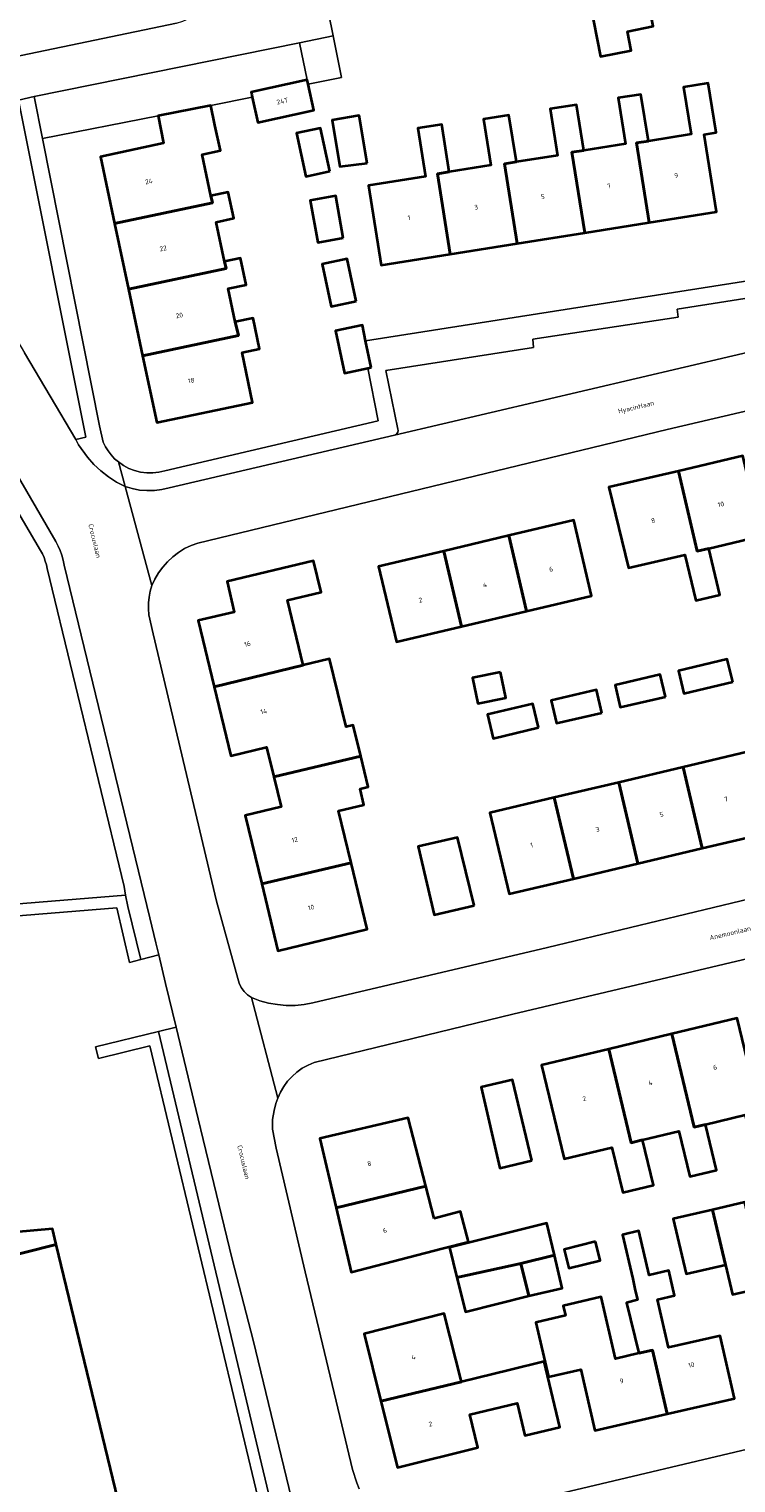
# Model space of a CAD drawing. Header units: metres. Extents: x 229229 to 231729, y 593167 to 595667.
# Tile 118 of 256: x 230235 to 230301, y 594845 to 594982. Entities that reach past the tile are written whole.
import ezdxf
from ezdxf.enums import TextEntityAlignment as Align

# ---------------------------------------------------------------- set-up
doc = ezdxf.new("R2010")
doc.units = ezdxf.units.M
for name, color, linetype, lineweight in [('B-WE-GR-GROENVOORZIENING-GV', 80, 'Continuous', 18), ('B-WE-IE-TERREINAFSCHEIDING_KUNSTMATIG_HEKWERK-G', 20, 'IE-TERREINAFSCHEIDING-KUNSTMATIG', 18), ('B-WE-OG-BEBOUWING-GV', 7, 'Continuous', 35), ('B-WE-OG-BEBOUWING-T18', 10, 'Continuous', 18), ('B-WE-OG-TERREIN_CULTUURSCHEIDING-GV', 7, 'Continuous', 18), ('B-WE-OG-TERREIN_ERF-GV', 7, 'Continuous', 18), ('B-WE-OG-TOPOGRAFIE-T18', 10, 'Continuous', 18), ('B-WE-VH-VERHARDING_OPEN-GV', 252, 'Continuous', 18), ('B-WE-VH-VERHARDING_TEGEL-GV', 252, 'Continuous', 18)]:
    doc.layers.add(name, color=color, linetype=linetype, lineweight=lineweight)
doc.styles.add('NLCS-ISO-M250-T18', font='NLCS-ISO.ttf', dxfattribs={"height": 0.45})
doc.linetypes.add('IE-TERREINAFSCHEIDING-KUNSTMATIG', pattern='A,4,[82,NLCS.SHX,S=0.75,R=90,X=0,Y=0],4,-2', length=10)

msp = doc.modelspace()

# ---------------------------------------------------------------- linework, layer by layer
at = {"layer": 'B-WE-GR-GROENVOORZIENING-GV'}
for points in [[(230233.755, 594975.148), (230227.367, 594973.658), (230226.844, 594973.435), (230226.35, 594973.152), (230225.894, 594972.812), (230225.482, 594972.42), (230225.119, 594971.982), (230224.811, 594971.504), (230224.562, 594970.993), (230224.375, 594970.456), (230224.254, 594969.9), (230224.199, 594969.334), (230224.223, 594969.064), (230224.27, 594968.797), (230224.34, 594968.536), (230224.432, 594968.281), (230224.546, 594968.035), (230225.731, 594965.821), (230232.137, 594954.991), (230234.324, 594951.294), (230239.162, 594943.114), (230240.104, 594943.334)], [(230243.02, 594898.908), (230244.219, 594893.767), (230245.294, 594894.043), (230244.073, 594899.051), (230243.84, 594900.109), (230211.657, 594897.497), (230209.152, 594897.632), (230208.418, 594900.551), (230207.71, 594900.356), (230208.025, 594899.129), (230208.699, 594899.305), (230209.162, 594897.54), (230208.723, 594897.412), (230203.824, 594897.02), (230203.9, 594895.74)]]:
    msp.add_lwpolyline(points, close=True, dxfattribs=at)
at = {"layer": 'B-WE-IE-TERREINAFSCHEIDING_KUNSTMATIG_HEKWERK-G'}
msp.add_lwpolyline([(230243.84, 594900.109), (230211.657, 594897.497), (230209.152, 594897.632), (230208.418, 594900.551)], dxfattribs=at)
at = {"layer": 'B-WE-OG-BEBOUWING-GV'}
for points in [[(230294.826, 594988.575), (230292.824, 594998.876), (230288.024, 594997.897), (230290.569, 594984.808), (230287.666, 594984.243), (230288.632, 594979.272), (230291.536, 594979.837), (230291.187, 594981.631), (230293.619, 594982.126), (230292.459, 594988.093)], [(230260.963, 594977.062), (230255.684, 594975.904), (230255.742, 594975.641), (230255.788, 594975.435), (230256.315, 594973.045), (230261.598, 594974.209), (230261.056, 594976.645)], [(230293.235, 594963.589), (230299.576, 594964.598), (230298.413, 594971.904), (230299.554, 594972.086), (230298.811, 594976.753), (230296.481, 594976.382), (230297.19, 594971.927), (230293.155, 594971.285), (230292.039, 594971.107)], [(230242.805, 594963.493), (230252.04, 594965.451), (230251.899, 594966.113), (230251.069, 594970.026), (230252.787, 594970.39), (230252.279, 594972.786), (230251.886, 594974.638), (230246.92, 594973.658), (230247.431, 594971.067), (230241.468, 594969.803)], [(230287.158, 594962.622), (230285.949, 594970.217), (230287.065, 594970.395), (230286.379, 594974.706), (230283.898, 594974.311), (230284.596, 594969.923), (230280.711, 594969.305), (230279.595, 594969.127), (230280.792, 594961.609)], [(230287.065, 594970.395), (230285.949, 594970.217), (230287.158, 594962.622), (230293.235, 594963.589), (230292.039, 594971.107), (230293.155, 594971.285), (230292.455, 594975.685), (230290.319, 594975.345), (230291.007, 594971.022)], [(230266.618, 594969.204), (230265.869, 594973.679), (230263.33, 594973.254), (230264.063, 594968.877)], [(230274.379, 594968.376), (230273.263, 594968.198), (230274.472, 594960.603), (230280.792, 594961.609), (230279.595, 594969.127), (230280.711, 594969.305), (230280.006, 594973.734), (230277.613, 594973.353), (230278.305, 594969.001)], [(230263.114, 594968.439), (230262.237, 594972.503), (230259.959, 594972.011), (230260.836, 594967.947)], [(230274.472, 594960.603), (230273.263, 594968.198), (230274.379, 594968.376), (230273.667, 594972.847), (230271.419, 594972.489), (230272.143, 594967.941), (230266.753, 594967.083), (230267.949, 594959.565)], [(230253.182, 594959.911), (230252.391, 594963.642), (230254.053, 594963.994), (230253.531, 594966.459), (230251.899, 594966.113), (230252.04, 594965.451), (230242.805, 594963.493), (230244.119, 594957.298), (230253.322, 594959.249)], [(230264.368, 594962.141), (230263.666, 594966.097), (230261.268, 594965.672), (230261.97, 594961.715)], [(230245.453, 594951.008), (230254.482, 594952.921), (230254.197, 594954.223), (230253.531, 594957.366), (230255.222, 594957.724), (230254.691, 594960.231), (230253.182, 594959.911), (230253.322, 594959.249), (230244.119, 594957.298)], [(230265.586, 594956.185), (230264.741, 594960.155), (230262.379, 594959.652), (230263.224, 594955.683)], [(230254.197, 594954.223), (230254.482, 594952.921), (230245.453, 594951.008), (230246.788, 594944.707), (230255.831, 594946.624), (230254.833, 594951.332), (230256.479, 594951.681), (230255.865, 594954.577)], [(230267, 594949.905), (230266.483, 594952.417), (230266.179, 594953.896), (230263.657, 594953.377), (230264.479, 594949.386), (230266.686, 594949.84)], [(230304.929, 594934.27), (230303.831, 594934.004), (230302.063, 594941.56), (230295.984, 594940.138), (230297.753, 594932.579), (230298.851, 594932.845), (230302.657, 594933.735), (230303.722, 594929.335), (230305.995, 594929.867)], [(230298.851, 594932.845), (230297.753, 594932.579), (230295.984, 594940.138), (230289.432, 594938.605), (230291.274, 594930.999), (230296.597, 594932.244), (230297.64, 594927.933), (230299.911, 594928.464)], [(230279.985, 594934.047), (230281.672, 594926.925), (230287.803, 594928.377), (230286.115, 594935.499)], [(230281.672, 594926.925), (230279.985, 594934.047), (230273.854, 594932.594), (230275.542, 594925.472)], [(230273.854, 594932.594), (230267.713, 594931.139), (230269.401, 594924.017), (230275.542, 594925.472)], [(230260.61, 594921.833), (230259.126, 594927.959), (230262.284, 594928.724), (230261.572, 594931.676), (230253.412, 594929.72), (230254.102, 594926.838), (230250.694, 594926.021), (230252.204, 594919.765)], [(230257.837, 594911.277), (230266.023, 594913.232), (230265.315, 594916.168), (230264.642, 594916.005), (230263.084, 594922.433), (230260.61, 594921.833), (230252.204, 594919.765), (230253.771, 594913.273), (230257.152, 594914.095)], [(230301.116, 594920.251), (230300.599, 594922.386), (230295.996, 594921.271), (230296.513, 594919.136)], [(230279.194, 594921.171), (230276.572, 594920.621), (230277.081, 594918.196), (230279.703, 594918.746)], [(230294.77, 594918.836), (230294.283, 594920.934), (230290.021, 594919.944), (230290.508, 594917.846)], [(230288.761, 594917.33), (230288.263, 594919.483), (230284.002, 594918.497), (230284.499, 594916.344)], [(230282.806, 594915.925), (230282.273, 594918.167), (230277.995, 594917.15), (230278.528, 594914.908)], [(230257.837, 594911.277), (230258.523, 594908.456), (230255.132, 594907.632), (230256.692, 594901.17), (230265.119, 594903.181), (230263.935, 594908.062), (230266.333, 594908.643), (230265.966, 594910.158), (230266.721, 594910.341), (230266.023, 594913.232)], [(230298.241, 594904.538), (230304.314, 594905.974), (230302.504, 594913.632), (230296.431, 594912.196)], [(230292.169, 594903.102), (230298.241, 594904.538), (230296.431, 594912.196), (230290.358, 594910.76)], [(230284.286, 594909.324), (230286.097, 594901.666), (230292.169, 594903.102), (230290.358, 594910.76)], [(230286.097, 594901.666), (230284.286, 594909.324), (230278.213, 594907.888), (230280.024, 594900.23)], [(230276.736, 594899.13), (230275.146, 594905.573), (230271.457, 594904.714), (230272.959, 594898.252)], [(230265.119, 594903.181), (230256.692, 594901.17), (230258.214, 594894.865), (230266.64, 594896.908)], [(230191.242, 594841.344), (230195.78, 594841.753), (230194.196, 594859.614), (230212.364, 594860.864), (230237.309, 594867.159), (230236.955, 594868.626), (230206.608, 594865.928), (230206.753, 594864.304), (230201.248, 594863.815), (230199.884, 594879.159), (230187.314, 594882.968), (230162.229, 594890.136), (230158.679, 594877.918), (230158.387, 594877.79), (230148.985, 594844.48), (230156.185, 594842.437), (230156.251, 594842.719), (230169.812, 594838.892), (230183.849, 594840.148), (230183.865, 594839.855), (230191.313, 594840.527)], [(230304.733, 594879.925), (230303.663, 594879.669), (230301.547, 594888.494), (230295.378, 594887.015), (230297.486, 594878.225), (230298.556, 594878.481), (230302.293, 594879.376), (230303.351, 594874.961), (230305.784, 594875.544)], [(230292.605, 594877.016), (230296.045, 594877.841), (230297.072, 594873.56), (230299.591, 594874.165), (230298.556, 594878.481), (230297.486, 594878.225), (230295.378, 594887.015), (230289.419, 594885.586), (230291.535, 594876.759)], [(230292.605, 594877.016), (230291.535, 594876.759), (230289.419, 594885.586), (230283.088, 594884.068), (230285.207, 594875.23), (230289.715, 594876.311), (230290.737, 594872.05), (230293.629, 594872.744)], [(230282.163, 594875.091), (230280.356, 594882.675), (230277.381, 594881.984), (230279.152, 594874.358)], [(230263.702, 594870.599), (230272.171, 594872.66), (230270.499, 594879.105), (230262.17, 594877.159)], [(230272.96, 594869.616), (230272.171, 594872.66), (230263.702, 594870.599), (230265.116, 594864.541), (230273.699, 594866.767), (230276.19, 594867.413), (230275.451, 594870.262)], [(230299.214, 594870.432), (230295.511, 594869.564), (230296.71, 594864.384), (230300.434, 594865.245)], [(230300.434, 594865.245), (230301.098, 594862.418), (230304.1, 594863.112), (230302.242, 594871.142), (230299.214, 594870.432)], [(230275.102, 594864.024), (230281.137, 594865.359), (230284.296, 594866.134), (230283.571, 594869.178), (230274.386, 594866.856)], [(230292.246, 594856.884), (230293.561, 594857.18), (230294.931, 594851.164), (230301.281, 594852.626), (230299.921, 594858.533), (230295.067, 594857.416), (230294.021, 594861.951), (230295.633, 594862.323), (230295.087, 594864.69), (230293.223, 594864.26), (230292.262, 594868.427), (230290.718, 594868.071), (230291.679, 594863.904), (230291.895, 594862.965), (230292.144, 594861.932), (230291.098, 594861.629)], [(230196.657, 594831.867), (230204.113, 594832.538), (230204.083, 594832.821), (230217.233, 594834.002), (230236.523, 594838.573), (230236.579, 594838.285), (230243.863, 594840.004), (230237.309, 594867.159), (230212.364, 594860.864), (230194.196, 594859.614), (230195.78, 594841.753)], [(230284.296, 594866.134), (230281.137, 594865.359), (230281.868, 594862.29), (230285.032, 594863.044)], [(230288.157, 594867.419), (230285.219, 594866.689), (230285.66, 594864.912), (230288.598, 594865.642)], [(230281.137, 594865.359), (230275.102, 594864.024), (230275.92, 594860.786), (230281.868, 594862.29)], [(230294.931, 594851.164), (230293.561, 594857.18), (230292.246, 594856.884), (230290.055, 594856.368), (230288.713, 594862.198), (230285.132, 594861.374), (230285.347, 594860.443), (230282.556, 594859.8), (230283.743, 594854.647), (230286.794, 594855.349), (230288.119, 594849.595)], [(230275.525, 594854.202), (230273.911, 594860.624), (230266.337, 594858.719), (230267.935, 594852.364)], [(230267.935, 594852.364), (230269.509, 594846.101), (230277.083, 594848.006), (230276.302, 594851.114), (230280.768, 594852.177), (230281.496, 594849.118), (230284.817, 594849.909), (230283.343, 594856.097), (230280.026, 594855.293), (230275.525, 594854.202)]]:
    msp.add_lwpolyline(points, close=True, dxfattribs=at)
at = {"layer": 'B-WE-OG-TERREIN_CULTUURSCHEIDING-GV'}
msp.add_lwpolyline([(230246.961, 594887.26), (230241.011, 594885.789), (230241.306, 594884.7), (230246.143, 594885.887), (230256.674, 594841.846), (230251.792, 594840.667), (230252.048, 594839.656), (230257.966, 594841.045)], close=True, dxfattribs=at)
at = {"layer": 'B-WE-OG-TERREIN_ERF-GV'}
for points in [[(230242.018, 595037.72), (230181.373, 595025.51), (230190.915, 594976.735), (230191.115, 594975.707), (230224.666, 594981.779), (230226.147, 594982.045), (230227.014, 594977.901), (230248.663, 594982.395), (230249.249, 594982.587), (230249.806, 594982.853), (230250.324, 594983.188), (230250.795, 594983.586), (230251.21, 594984.042), (230251.564, 594984.548), (230251.85, 594985.095), (230252.063, 594985.674), (230252.2, 594986.275), (230252.258, 594986.89), (230252.237, 594987.506), (230252.137, 594988.115)], [(230291.007, 594971.022), (230290.319, 594975.345), (230292.455, 594975.685), (230293.155, 594971.285), (230297.19, 594971.927), (230296.481, 594976.382), (230298.811, 594976.753), (230299.554, 594972.086), (230298.413, 594971.904), (230299.576, 594964.598), (230293.235, 594963.589), (230287.158, 594962.622), (230280.792, 594961.609), (230274.472, 594960.603), (230267.949, 594959.565), (230266.753, 594967.083), (230272.143, 594967.941), (230271.419, 594972.489), (230273.667, 594972.847), (230274.379, 594968.376), (230278.305, 594969.001), (230277.613, 594973.353), (230280.006, 594973.734), (230280.711, 594969.305), (230284.596, 594969.923), (230283.898, 594974.311), (230286.379, 594974.706), (230287.065, 594970.395)], [(230266.618, 594969.204), (230264.063, 594968.877), (230263.33, 594973.254), (230265.869, 594973.679)], [(230263.114, 594968.439), (230260.836, 594967.947), (230259.959, 594972.011), (230262.237, 594972.503)], [(230264.368, 594962.141), (230261.97, 594961.715), (230261.268, 594965.672), (230263.666, 594966.097)], [(230265.586, 594956.185), (230263.224, 594955.683), (230262.379, 594959.652), (230264.741, 594960.155)], [(230269.401, 594924.017), (230267.713, 594931.139), (230273.854, 594932.594), (230279.985, 594934.047), (230286.115, 594935.499), (230287.803, 594928.377), (230281.672, 594926.925), (230275.542, 594925.472)], [(230260.61, 594921.833), (230263.084, 594922.433), (230264.642, 594916.005), (230265.315, 594916.168), (230266.023, 594913.232), (230266.721, 594910.341), (230265.966, 594910.158), (230266.333, 594908.643), (230263.935, 594908.062), (230265.119, 594903.181), (230266.64, 594896.908), (230258.214, 594894.865), (230256.692, 594901.17), (230255.132, 594907.632), (230258.523, 594908.456), (230257.837, 594911.277), (230257.152, 594914.095), (230253.771, 594913.273), (230252.204, 594919.765), (230250.694, 594926.021), (230254.102, 594926.838), (230253.412, 594929.72), (230261.572, 594931.676), (230262.284, 594928.724), (230259.126, 594927.959)], [(230300.599, 594922.386), (230301.116, 594920.251), (230296.513, 594919.136), (230295.996, 594921.271)], [(230279.703, 594918.746), (230277.081, 594918.196), (230276.572, 594920.621), (230279.194, 594921.171)], [(230302.504, 594913.632), (230308.576, 594915.067), (230314.649, 594916.503), (230318.878, 594917.503), (230318.008, 594921.182), (230322.533, 594922.252), (230324.128, 594915.508), (230321.49, 594914.884), (230322.577, 594910.292), (230316.459, 594908.845), (230310.387, 594907.41), (230304.314, 594905.974), (230298.241, 594904.538), (230292.169, 594903.102), (230286.097, 594901.666), (230280.024, 594900.23), (230278.213, 594907.888), (230284.286, 594909.324), (230290.358, 594910.76), (230296.431, 594912.196)], [(230294.77, 594918.836), (230290.508, 594917.846), (230290.021, 594919.944), (230294.283, 594920.934)], [(230288.761, 594917.33), (230284.499, 594916.344), (230284.002, 594918.497), (230288.263, 594919.483)], [(230282.806, 594915.925), (230278.528, 594914.908), (230277.995, 594917.15), (230282.273, 594918.167)], [(230276.736, 594899.13), (230272.959, 594898.252), (230271.457, 594904.714), (230275.146, 594905.573)], [(230282.163, 594875.091), (230279.152, 594874.358), (230277.381, 594881.984), (230280.356, 594882.675)], [(230272.96, 594869.616), (230275.451, 594870.262), (230276.19, 594867.413), (230273.699, 594866.767), (230265.116, 594864.541), (230263.702, 594870.599), (230262.17, 594877.159), (230270.499, 594879.105), (230272.171, 594872.66)], [(230304.1, 594863.112), (230301.098, 594862.418), (230300.434, 594865.245), (230296.71, 594864.384), (230295.511, 594869.564), (230299.214, 594870.432), (230302.242, 594871.142)], [(230285.032, 594863.044), (230281.868, 594862.29), (230275.92, 594860.786), (230275.102, 594864.024), (230274.386, 594866.856), (230283.571, 594869.178), (230284.296, 594866.134)], [(230295.633, 594862.323), (230294.021, 594861.951), (230295.067, 594857.416), (230299.921, 594858.533), (230301.281, 594852.626), (230294.931, 594851.164), (230288.119, 594849.595), (230286.794, 594855.349), (230283.743, 594854.647), (230282.556, 594859.8), (230285.347, 594860.443), (230285.132, 594861.374), (230288.713, 594862.198), (230290.055, 594856.368), (230292.246, 594856.884), (230291.098, 594861.629), (230292.144, 594861.932), (230291.895, 594862.965), (230291.679, 594863.904), (230290.718, 594868.071), (230292.262, 594868.427), (230293.223, 594864.26), (230295.087, 594864.69)], [(230288.598, 594865.642), (230285.66, 594864.912), (230285.219, 594866.689), (230288.157, 594867.419)], [(230280.026, 594855.293), (230283.343, 594856.097), (230284.817, 594849.909), (230281.496, 594849.118), (230280.768, 594852.177), (230276.302, 594851.114), (230277.083, 594848.006), (230269.509, 594846.101), (230267.935, 594852.364), (230266.337, 594858.719), (230273.911, 594860.624), (230275.525, 594854.202)]]:
    msp.add_lwpolyline(points, close=True, dxfattribs=at)
for points in [[(230261.633, 594990.091), (230263.415, 594981.203), (230264.216, 594977.282), (230261.056, 594976.645), (230261.598, 594974.209), (230256.315, 594973.045), (230255.788, 594975.435), (230251.886, 594974.638), (230252.279, 594972.786), (230252.787, 594970.39), (230251.069, 594970.026), (230251.899, 594966.113), (230253.531, 594966.459), (230254.053, 594963.994), (230252.391, 594963.642), (230253.182, 594959.911), (230254.691, 594960.231), (230255.222, 594957.724), (230253.531, 594957.366), (230254.197, 594954.223), (230255.865, 594954.577), (230256.479, 594951.681), (230254.833, 594951.332), (230255.831, 594946.624), (230246.788, 594944.707), (230245.453, 594951.008), (230244.119, 594957.298), (230242.805, 594963.493), (230241.468, 594969.803), (230247.431, 594971.067), (230246.92, 594973.658), (230236.007, 594971.511), (230241.386, 594944.411), (230241.727, 594942.863), (230241.938, 594942.436), (230242.191, 594942.032), (230242.482, 594941.655), (230242.808, 594941.308), (230243.167, 594940.995), (230243.644, 594940.663), (230244.157, 594940.391), (230244.699, 594940.182), (230245.262, 594940.04), (230245.839, 594939.966), (230246.419, 594939.961), (230246.997, 594940.027), (230247.562, 594940.161), (230267.684, 594944.875), (230266.686, 594949.84), (230264.479, 594949.386), (230263.657, 594953.377), (230266.179, 594953.896), (230266.483, 594952.417), (230303.141, 594958.198)], [(230293.619, 594982.126), (230291.187, 594981.631), (230291.536, 594979.837), (230288.632, 594979.272), (230287.666, 594984.243)], [(230332.685, 594952.913), (230294.926, 594944.073), (230250.655, 594933.347), (230250.019, 594933.112), (230249.408, 594932.816), (230248.83, 594932.461), (230248.29, 594932.05), (230247.794, 594931.588), (230247.345, 594931.08), (230246.949, 594930.529), (230246.609, 594929.942), (230246.329, 594929.324), (230246.168, 594928.79), (230246.058, 594928.243), (230246.001, 594927.688), (230245.998, 594927.13), (230246.049, 594926.574), (230246.432, 594924.789), (230252.415, 594899.541), (230254.425, 594892.251), (230254.557, 594891.813), (230254.759, 594891.403), (230255.027, 594891.032), (230255.352, 594890.71), (230255.726, 594890.447), (230256.517, 594890.154), (230257.33, 594889.934), (230258.16, 594889.787), (230259, 594889.715), (230259.843, 594889.719), (230260.682, 594889.798), (230261.511, 594889.952), (230283.632, 594895.179), (230320.172, 594903.983)], [(230211.657, 594897.497), (230243.84, 594900.109), (230243.706, 594900.944), (230236.443, 594930.939), (230236.371, 594931.297), (230236.273, 594931.649), (230236.151, 594931.993), (230236.004, 594932.328), (230235.834, 594932.651), (230228.516, 594945.03)], [(230302.657, 594933.735), (230298.851, 594932.845), (230299.911, 594928.464), (230297.64, 594927.933), (230296.597, 594932.244), (230291.274, 594930.999), (230289.432, 594938.605), (230295.984, 594940.138), (230302.063, 594941.56)], [(230311.989, 594896.387), (230280.382, 594888.893), (230261.632, 594884.309), (230261.06, 594884.072), (230260.517, 594883.774), (230260.01, 594883.419), (230259.544, 594883.011), (230259.126, 594882.554), (230258.76, 594882.054), (230258.451, 594881.518), (230258.202, 594880.951), (230258.031, 594880.457), (230257.866, 594879.779), (230257.698, 594878.947), (230257.698, 594878.037), (230258.046, 594876.236), (230260.787, 594864.581), (230264.254, 594850.119), (230265.256, 594845.908), (230265.669, 594844.65), (230265.886, 594844.076)], [(230302.293, 594879.376), (230298.556, 594878.481), (230299.591, 594874.165), (230297.072, 594873.56), (230296.045, 594877.841), (230292.605, 594877.016), (230293.629, 594872.744), (230290.737, 594872.05), (230289.715, 594876.311), (230285.207, 594875.23), (230283.088, 594884.068), (230289.419, 594885.586), (230295.378, 594887.015), (230301.547, 594888.494)], [(230272.766, 594840.792), (230289.891, 594844.858), (230316.963, 594851.255)]]:
    msp.add_lwpolyline(points, dxfattribs=at)
at = {"layer": 'B-WE-VH-VERHARDING_OPEN-GV'}
for points in [[(230233.755, 594975.148), (230235.219, 594975.478), (230260.252, 594980.561), (230263.415, 594981.203), (230261.633, 594990.091)], [(230248.663, 594982.395), (230227.014, 594977.901)], [(230265.886, 594844.076), (230265.669, 594844.65), (230265.256, 594845.908), (230264.254, 594850.119), (230260.787, 594864.581), (230258.046, 594876.236), (230257.698, 594878.037), (230257.698, 594878.947), (230257.866, 594879.779), (230258.031, 594880.457), (230258.202, 594880.951), (230255.726, 594890.447), (230255.352, 594890.71), (230255.027, 594891.032), (230254.759, 594891.403), (230254.557, 594891.813), (230254.425, 594892.251), (230252.415, 594899.541), (230246.432, 594924.789), (230246.049, 594926.574), (230245.998, 594927.13), (230246.001, 594927.688), (230246.058, 594928.243), (230246.168, 594928.79), (230246.329, 594929.324), (230243.795, 594938.677), (230242.995, 594939.101), (230242.234, 594939.593), (230241.521, 594940.151), (230240.859, 594940.769), (230240.254, 594941.443), (230239.406, 594942.629), (230239.162, 594943.114), (230234.324, 594951.294)], [(230228.516, 594945.03), (230235.834, 594932.651), (230236.004, 594932.328), (230236.151, 594931.993), (230236.273, 594931.649), (230236.371, 594931.297), (230236.443, 594930.939), (230243.706, 594900.944), (230243.84, 594900.109), (230244.073, 594899.051), (230245.294, 594894.043), (230246.969, 594894.473), (230246.694, 594895.615), (230246.122, 594897.976), (230238.06, 594931.272), (230237.963, 594931.733), (230237.834, 594932.186), (230237.674, 594932.629), (230237.483, 594933.06), (230237.263, 594933.476), (230228.802, 594948.028)], [(230228.802, 594948.028), (230237.263, 594933.476), (230237.483, 594933.06), (230237.674, 594932.629), (230237.834, 594932.186), (230237.963, 594931.733), (230238.06, 594931.272), (230246.122, 594897.976), (230246.694, 594895.615), (230246.969, 594894.473), (230247.62, 594891.774), (230248.61, 594887.668), (230250.7, 594878.994), (230251.17, 594877.044), (230253.891, 594865.772), (230255.875, 594858.133), (230259.484, 594843.182)], [(230320.172, 594903.983), (230283.632, 594895.179), (230261.511, 594889.952), (230260.682, 594889.798), (230259.843, 594889.719), (230259, 594889.715), (230258.16, 594889.787), (230257.33, 594889.934), (230256.517, 594890.154), (230255.726, 594890.447), (230258.202, 594880.951), (230258.451, 594881.518), (230258.76, 594882.054), (230259.126, 594882.554), (230259.544, 594883.011), (230260.01, 594883.419), (230260.517, 594883.774), (230261.06, 594884.072), (230261.632, 594884.309), (230280.382, 594888.893), (230311.989, 594896.387)], [(230256.674, 594841.846), (230246.143, 594885.887), (230241.306, 594884.7), (230241.011, 594885.789), (230246.961, 594887.26), (230248.61, 594887.668), (230247.62, 594891.774), (230246.969, 594894.473), (230245.294, 594894.043), (230244.219, 594893.767), (230243.02, 594898.908), (230203.9, 594895.74)], [(230148.985, 594844.48), (230158.387, 594877.79), (230158.679, 594877.918), (230162.229, 594890.136), (230187.314, 594882.968), (230199.884, 594879.159), (230201.248, 594863.815), (230206.753, 594864.304), (230206.608, 594865.928), (230236.955, 594868.626), (230237.309, 594867.159), (230243.863, 594840.004)], [(230271.884, 594834.454), (230337.01, 594849.843), (230369.68, 594857.692), (230369.446, 594858.675), (230368.382, 594863.146), (230367.529, 594866.728), (230360.967, 594865.175), (230360.756, 594864.495), (230360.47, 594863.842), (230360.113, 594863.225), (230359.691, 594862.651), (230359.207, 594862.128), (230358.668, 594861.662), (230358.08, 594861.259), (230357.452, 594860.923), (230356.79, 594860.659), (230353.09, 594859.769), (230344.579, 594857.797), (230316.963, 594851.255), (230289.891, 594844.858), (230272.766, 594840.792)]]:
    msp.add_lwpolyline(points, dxfattribs=at)
for points in [[(230260.963, 594977.062), (230260.252, 594980.561), (230235.219, 594975.478), (230236.007, 594971.511), (230246.92, 594973.658), (230251.886, 594974.638), (230255.788, 594975.435), (230255.742, 594975.641), (230255.684, 594975.904)], [(230263.415, 594981.203), (230260.252, 594980.561), (230260.963, 594977.062), (230261.056, 594976.645), (230264.216, 594977.282)], [(230236.007, 594971.511), (230235.219, 594975.478), (230233.755, 594975.148), (230240.104, 594943.334), (230239.162, 594943.114), (230239.406, 594942.629), (230240.254, 594941.443), (230240.859, 594940.769), (230241.521, 594940.151), (230242.234, 594939.593), (230242.995, 594939.101), (230243.795, 594938.677), (230243.167, 594940.995), (230242.808, 594941.308), (230242.482, 594941.655), (230242.191, 594942.032), (230241.938, 594942.436), (230241.727, 594942.863), (230241.386, 594944.411)], [(230332.685, 594952.913), (230332.824, 594952.946), (230331.659, 594958.226), (230310.233, 594953.138), (230269.201, 594943.52), (230247.953, 594938.557), (230247.267, 594938.397), (230246.569, 594938.309), (230245.865, 594938.293), (230245.163, 594938.35), (230244.47, 594938.478), (230243.795, 594938.677), (230246.329, 594929.324), (230246.609, 594929.942), (230246.949, 594930.529), (230247.345, 594931.08), (230247.794, 594931.588), (230248.29, 594932.05), (230248.83, 594932.461), (230249.408, 594932.816), (230250.019, 594933.112), (230250.655, 594933.347), (230294.926, 594944.073)], [(230310.233, 594953.138), (230310.102, 594953.135), (230309.977, 594953.172), (230309.868, 594953.245), (230309.787, 594953.348), (230309.741, 594953.47), (230309.056, 594957.496), (230295.882, 594955.424), (230295.962, 594954.668), (230282.247, 594952.571), (230282.336, 594951.799), (230268.39, 594949.625), (230269.529, 594944.096), (230269.544, 594943.951), (230269.513, 594943.808), (230269.441, 594943.681), (230269.333, 594943.582), (230269.201, 594943.52)]]:
    msp.add_lwpolyline(points, close=True, dxfattribs=at)
at = {"layer": 'B-WE-VH-VERHARDING_TEGEL-GV'}
msp.add_lwpolyline([(230303.141, 594958.198), (230266.483, 594952.417), (230267, 594949.905), (230266.686, 594949.84), (230267.684, 594944.875), (230247.562, 594940.161), (230246.997, 594940.027), (230246.419, 594939.961), (230245.839, 594939.966), (230245.262, 594940.04), (230244.699, 594940.182), (230244.157, 594940.391), (230243.644, 594940.663), (230243.167, 594940.995), (230243.795, 594938.677), (230244.47, 594938.478), (230245.163, 594938.35), (230245.865, 594938.293), (230246.569, 594938.309), (230247.267, 594938.397), (230247.953, 594938.557), (230269.201, 594943.52), (230269.333, 594943.582), (230269.441, 594943.681), (230269.513, 594943.808), (230269.544, 594943.951), (230269.529, 594944.096), (230268.39, 594949.625), (230282.336, 594951.799), (230282.247, 594952.571), (230295.962, 594954.668), (230295.882, 594955.424), (230309.056, 594957.496)], dxfattribs=at)
msp.add_lwpolyline([(230253.891, 594865.772), (230251.17, 594877.044), (230250.7, 594878.994), (230248.61, 594887.668), (230246.961, 594887.26), (230257.966, 594841.045), (230259.891, 594841.497), (230259.484, 594843.182), (230255.875, 594858.133)], close=True, dxfattribs=at)

# ---------------------------------------------------------------- texts
at = {"layer": 'B-WE-OG-BEBOUWING-T18', "style": 'NLCS-ISO-M250-T18'}
for s, rotation, p in [('24T', 12.3, (230258.639, 594975.055)), ('24', 11.9, (230246.05, 594967.477)), ('9', 9, (230295.777, 594968.044)), ('5', 9, (230283.191, 594966.041)), ('7', 9, (230289.458, 594967.038)), ('3', 9, (230276.907, 594965.041)), ('1', 9, (230270.582, 594964.034)), ('22', 11.9, (230247.391, 594961.153)), ('20', 11.9, (230248.913, 594954.83)), ('18', 11.9, (230250.034, 594948.687)), ('10', 13.1, (230300, 594937)), ('8', 13.1, (230293.602, 594935.473)), ('6', 13.3, (230283.972, 594930.881)), ('4', 13.3, (230277.74, 594929.404)), ('2', 13.3, (230271.662, 594927.964)), ('16', 13.4, (230255.337, 594923.832)), ('14', 13.8, (230256.876, 594917.458)), ('7', 13.3, (230300.494, 594909.181)), ('5', 13.3, (230294.402, 594907.74)), ('3', 13.3, (230288.365, 594906.313)), ('12', 13.6, (230259.8, 594905.34)), ('1', 13.3, (230282.14, 594904.841)), ('10', 13.4, (230261.341, 594898.956)), ('6', 13.4, (230299.442, 594883.876)), ('4', 13.4, (230293.331, 594882.411)), ('2', 13.4, (230287.121, 594880.922)), ('8', 13.1, (230266.831, 594874.789)), ('6', 14.5, (230268.304, 594868.479)), ('4', 14.1, (230271.015, 594856.517)), ('10', 12.9, (230297.209, 594855.793)), ('9', 12.9, (230290.627, 594854.277)), ('2', 14.1, (230272.601, 594850.207))]:
    msp.add_text(s, height=0.45, rotation=rotation, dxfattribs=at).set_placement(p, align=Align.MIDDLE)
at = {"layer": 'B-WE-OG-TOPOGRAFIE-T18', "style": 'NLCS-ISO-M250-T18'}
for s, rotation, p in [('Hyacintlaan', 13.4, (230292.009, 594946.119)), ('Crocuslaan', 283.5, (230240.933, 594933.554)), ('Anemoonlaan', 13.5, (230300.87, 594896.54)), ('Crocuslaan', 283.5, (230254.978, 594874.923))]:
    msp.add_text(s, height=0.45, rotation=rotation, dxfattribs=at).set_placement(p, align=Align.MIDDLE)

doc.saveas('drawing.dxf')
